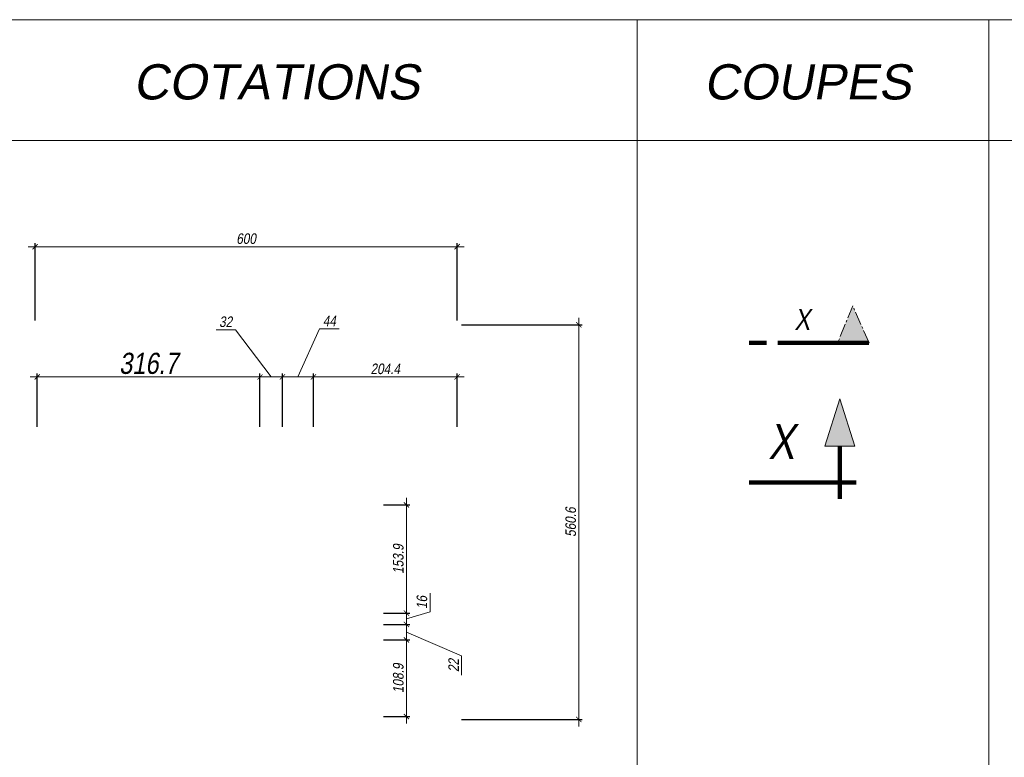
# Model space of a CAD drawing. Header units: centimetres. Extents: x -11246 to 29725, y -11714 to 13666.
# Tile 8 of 79: x -8817 to -7417, y -5798 to -4750. Entities that reach past the tile are written whole.
import ezdxf
from ezdxf.enums import TextEntityAlignment as Align

# ---------------------------------------------------------------- set-up
doc = ezdxf.new("R2010")
doc.units = ezdxf.units.CM
doc.linetypes.add('AXES2', pattern=[28.575, 19.05, -3.175, 3.175, -3.175])
for name, color, linetype, lineweight in [('05-ANO Cartouche', 7, 'Continuous', 0), ('STR-GEN-REP-CP', 7, 'AXES2', 0), ('STR-GEN-TXT', 7, 'Continuous', 0), ('STR-PROJ-COT', 7, 'Continuous', 18)]:
    doc.layers.add(name, color=color, linetype=linetype, lineweight=lineweight)
doc.styles.add('PROJET', font='arial.ttf', dxfattribs={"width": 0.8, "oblique": 10})
doc.styles.add('PROJET-100', font='arial.ttf', dxfattribs={"width": 0.8, "oblique": 10, "height": 0.3})
doc.styles.add('PROJET-50', font='arial.ttf', dxfattribs={"width": 0.8, "oblique": 10, "height": 0.15})
doc.dimstyles.new('STR-100', dxfattribs={"dimtxt": 15, "dimasz": 7.5, "dimexe": 5, "dimexo": 6.25, "dimgap": 3.75, "dimtad": 1, "dimdec": 1, "dimrnd": 0.5, "dimzin": 12, "dimdsep": 46, "dimtxsty": 'PROJET', "dimblk": 'ARCHTICK', "dimcen": 9, "dimdle": 10, "dimclrt": 7, "dimaunit": 2, "dimadec": 3, "dimazin": 0, "dimtfac": 1, "dimtdec": 1, "dimtmove": 2, "dimatfit": 0, "dimldrblk": 'ARCHTICK', "dimfxl": 1, "dimtolj": 1, "dimtzin": 0, "dimlwd": -1, "dimarcsym": 0})

# ---------------------------------------------------------------- blocks, each defined once
blk = doc.blocks.new('A$C38EC5140')
blk.add_hatch(color=256).paths.add_polyline_path([(1.514, 0.266), (2.366, 0.266), (1.94, 1.616)])
for p, q in [((1.94, 1.616), (1.514, 0.266)), ((2.366, 0.266), (1.94, 1.616)), ((1.514, 0.266), (2.366, 0.266))]:
    blk.add_line(p, q)
at = {"const_width": 0.12, "flags": 128}
for points in [[(1.94, -1.231), (1.94, -1.231), (1.94, 0.259)], [(-0.648, -0.765), (2.406, -0.765), (2.406, -0.765)]]:
    blk.add_lwpolyline(points, dxfattribs=at)
blk = doc.blocks.new('_ArchTick')
at = {"color": 0, "linetype": 'ByBlock', "const_width": 0.15}
blk.add_lwpolyline([(-0.5, -0.5), (0.5, 0.5)], dxfattribs=at)
blk = doc.blocks.new('*D66')
at = {"layer": 'Defpoints', "color": 0, "transparency": 16777216}
for p in [(-8195.3, -5072.1), (-8795.3, -5183.1), (-8195.3, -5183.1)]:
    blk.add_point(p, dxfattribs=at)
at = {"layer": 'STR-PROJ-COT', "color": 0, "lineweight": -2, "transparency": 16777216}
for p, q in [((-8795.3, -5176.9), (-8795.3, -5067.1)), ((-8195.3, -5176.9), (-8195.3, -5067.1))]:
    blk.add_line(p, q, dxfattribs=at)
at = {"layer": 'STR-PROJ-COT', "color": 0, "transparency": 16777216}
blk.add_line((-8805.3, -5072.1), (-8185.3, -5072.1), dxfattribs=at)
at = {"layer": 'STR-PROJ-COT', "color": 0, "transparency": 16777216, "xscale": 7.5, "yscale": 7.5, "zscale": 7.5, "rotation": 180}
blk.add_blockref('_ArchTick', (-8795.3, -5072.1), dxfattribs=at)
at = {"layer": 'STR-PROJ-COT', "color": 0, "transparency": 16777216, "xscale": 7.5, "yscale": 7.5, "zscale": 7.5}
blk.add_blockref('_ArchTick', (-8195.3, -5072.1), dxfattribs=at)
at = {"layer": 'STR-PROJ-COT', "color": 7, "transparency": 16777216, "insert": (-8495.3, -5060.7), "char_height": 15, "attachment_point": 5, "style": 'PROJET'}
blk.add_mtext('\\A1;600', dxfattribs=at)
blk = doc.blocks.new('*D17')
at = {"layer": 'Defpoints', "color": 0, "transparency": 16777216}
for p in [(-8195.3, -5183.1), (-8195.3, -5743.7), (-8022.4, -5743.7)]:
    blk.add_point(p, dxfattribs=at)
at = {"layer": 'STR-PROJ-COT', "color": 0, "transparency": 16777216}
blk.add_line((-8022.4, -5173.1), (-8022.4, -5753.7), dxfattribs=at)
at = {"layer": 'STR-PROJ-COT', "color": 0, "lineweight": -2, "transparency": 16777216}
for p, q in [((-8189, -5183.1), (-8017.4, -5183.1)), ((-8189, -5743.7), (-8017.4, -5743.7))]:
    blk.add_line(p, q, dxfattribs=at)
at = {"layer": 'STR-PROJ-COT', "color": 0, "transparency": 16777216, "xscale": 7.5, "yscale": 7.5, "zscale": 7.5}
for p, rotation in [((-8022.4, -5183.1), 90), ((-8022.4, -5743.7), 270)]:
    blk.add_blockref('_ArchTick', p, dxfattribs=dict(at, rotation=rotation))
at = {"layer": 'STR-PROJ-COT', "color": 7, "transparency": 16777216, "insert": (-8033.8, -5463.4), "char_height": 15, "attachment_point": 5, "rotation": 90, "style": 'PROJET'}
blk.add_mtext('\\A1;560.6', dxfattribs=at)
blk = doc.blocks.new('*D34')
at = {"layer": 'Defpoints', "color": 0, "transparency": 16777216}
for p in [(-8399.6, -5257.1), (-8399.6, -5334.4), (-8195.3, -5334.4)]:
    blk.add_point(p, dxfattribs=at)
at = {"layer": 'STR-PROJ-COT', "color": 0, "transparency": 16777216}
blk.add_line((-8185.3, -5257.1), (-8409.6, -5257.1), dxfattribs=at)
at = {"layer": 'STR-PROJ-COT', "color": 0, "lineweight": -2, "transparency": 16777216}
for p, q in [((-8399.6, -5328.2), (-8399.6, -5252.1)), ((-8195.3, -5328.2), (-8195.3, -5252.1))]:
    blk.add_line(p, q, dxfattribs=at)
at = {"layer": 'STR-PROJ-COT', "color": 0, "transparency": 16777216, "xscale": 7.5, "yscale": 7.5, "zscale": 7.5, "rotation": 180}
blk.add_blockref('_ArchTick', (-8399.6, -5257.1), dxfattribs=at)
at = {"layer": 'STR-PROJ-COT', "color": 0, "transparency": 16777216, "xscale": 7.5, "yscale": 7.5, "zscale": 7.5}
blk.add_blockref('_ArchTick', (-8195.3, -5257.1), dxfattribs=at)
at = {"layer": 'STR-PROJ-COT', "color": 7, "transparency": 16777216, "insert": (-8297.4, -5245.7), "char_height": 15, "attachment_point": 5, "style": 'PROJET'}
blk.add_mtext('\\A1;204.4', dxfattribs=at)
blk = doc.blocks.new('*D35')
at = {"layer": 'Defpoints', "color": 0, "transparency": 16777216}
for p in [(-8443.6, -5257.1), (-8443.6, -5334.4), (-8399.6, -5334.4)]:
    blk.add_point(p, dxfattribs=at)
at = {"layer": 'STR-PROJ-COT', "color": 0, "transparency": 16777216}
for p, q in [((-8421.6, -5257.1), (-8390.8, -5188.8)), ((-8390.8, -5188.8), (-8363, -5188.8)), ((-8443.6, -5257.1), (-8451.1, -5257.1)), ((-8399.6, -5257.1), (-8443.6, -5257.1)), ((-8399.6, -5257.1), (-8443.6, -5257.1)), ((-8399.6, -5257.1), (-8392.1, -5257.1))]:
    blk.add_line(p, q, dxfattribs=at)
at = {"layer": 'STR-PROJ-COT', "color": 0, "lineweight": -2, "transparency": 16777216}
for p, q in [((-8443.6, -5328.2), (-8443.6, -5252.1)), ((-8399.6, -5328.2), (-8399.6, -5252.1))]:
    blk.add_line(p, q, dxfattribs=at)
at = {"layer": 'STR-PROJ-COT', "color": 0, "transparency": 16777216, "xscale": 7.5, "yscale": 7.5, "zscale": 7.5}
blk.add_blockref('_ArchTick', (-8443.6, -5257.1), dxfattribs=at)
at = {"layer": 'STR-PROJ-COT', "color": 0, "transparency": 16777216, "xscale": 7.5, "yscale": 7.5, "zscale": 7.5, "rotation": 180}
blk.add_blockref('_ArchTick', (-8399.6, -5257.1), dxfattribs=at)
at = {"layer": 'STR-PROJ-COT', "color": 7, "transparency": 16777216, "insert": (-8376.9, -5177.5), "char_height": 15, "attachment_point": 5, "style": 'PROJET'}
blk.add_mtext('\\A1;44', dxfattribs=at)
blk = doc.blocks.new('*D36')
at = {"layer": 'Defpoints', "color": 0, "transparency": 16777216}
for p in [(-8475.6, -5257.1), (-8475.6, -5334.4), (-8443.6, -5334.4)]:
    blk.add_point(p, dxfattribs=at)
at = {"layer": 'STR-PROJ-COT', "color": 0, "transparency": 16777216}
for p, q in [((-8510.6, -5190.3), (-8537.9, -5190.3)), ((-8459.6, -5257.1), (-8510.6, -5190.3)), ((-8475.6, -5257.1), (-8483.1, -5257.1)), ((-8443.6, -5257.1), (-8475.6, -5257.1)), ((-8443.6, -5257.1), (-8475.6, -5257.1)), ((-8443.6, -5257.1), (-8436.1, -5257.1))]:
    blk.add_line(p, q, dxfattribs=at)
at = {"layer": 'STR-PROJ-COT', "color": 0, "lineweight": -2, "transparency": 16777216}
for p, q in [((-8475.6, -5328.2), (-8475.6, -5252.1)), ((-8443.6, -5328.2), (-8443.6, -5252.1))]:
    blk.add_line(p, q, dxfattribs=at)
at = {"layer": 'STR-PROJ-COT', "color": 0, "transparency": 16777216, "xscale": 7.5, "yscale": 7.5, "zscale": 7.5}
blk.add_blockref('_ArchTick', (-8475.6, -5257.1), dxfattribs=at)
at = {"layer": 'STR-PROJ-COT', "color": 0, "transparency": 16777216, "xscale": 7.5, "yscale": 7.5, "zscale": 7.5, "rotation": 180}
blk.add_blockref('_ArchTick', (-8443.6, -5257.1), dxfattribs=at)
at = {"layer": 'STR-PROJ-COT', "color": 7, "transparency": 16777216, "insert": (-8524.3, -5178.8), "char_height": 15, "attachment_point": 5, "style": 'PROJET'}
blk.add_mtext('\\A1;32', dxfattribs=at)
blk = doc.blocks.new('*D37')
at = {"layer": 'Defpoints', "color": 0, "transparency": 16777216}
for p in [(-8792.3, -5257.1), (-8792.3, -5334.4), (-8475.6, -5334.4)]:
    blk.add_point(p, dxfattribs=at)
at = {"layer": 'STR-PROJ-COT', "color": 0, "transparency": 16777216}
blk.add_line((-8465.6, -5257.1), (-8802.3, -5257.1), dxfattribs=at)
at = {"layer": 'STR-PROJ-COT', "color": 0, "lineweight": -2, "transparency": 16777216}
for p, q in [((-8792.3, -5328.2), (-8792.3, -5252.1)), ((-8475.6, -5328.2), (-8475.6, -5252.1))]:
    blk.add_line(p, q, dxfattribs=at)
at = {"layer": 'STR-PROJ-COT', "color": 0, "transparency": 16777216, "xscale": 7.5, "yscale": 7.5, "zscale": 7.5, "rotation": 180}
blk.add_blockref('_ArchTick', (-8792.3, -5257.1), dxfattribs=at)
at = {"layer": 'STR-PROJ-COT', "color": 0, "transparency": 16777216, "xscale": 7.5, "yscale": 7.5, "zscale": 7.5}
blk.add_blockref('_ArchTick', (-8475.6, -5257.1), dxfattribs=at)
at = {"layer": 'STR-PROJ-COT', "color": 7, "transparency": 16777216, "insert": (-8633.9, -5238), "char_height": 30, "attachment_point": 5, "style": 'PROJET'}
blk.add_mtext('\\A1;316.7', dxfattribs=at)
blk = doc.blocks.new('*D38')
at = {"layer": 'Defpoints', "color": 0, "transparency": 16777216}
for p in [(-8306.1, -5608.8), (-8267.4, -5608.8), (-8306.1, -5630.8)]:
    blk.add_point(p, dxfattribs=at)
at = {"layer": 'STR-PROJ-COT', "color": 0, "lineweight": -2, "transparency": 16777216}
for p, q in [((-8299.9, -5608.8), (-8262.4, -5608.8)), ((-8299.9, -5630.8), (-8262.4, -5630.8))]:
    blk.add_line(p, q, dxfattribs=at)
at = {"layer": 'STR-PROJ-COT', "color": 0, "transparency": 16777216}
for p, q in [((-8267.4, -5608.8), (-8267.4, -5601.3)), ((-8267.4, -5630.8), (-8267.4, -5608.8)), ((-8267.4, -5630.8), (-8267.4, -5608.8)), ((-8267.4, -5619.8), (-8189, -5653.3)), ((-8267.4, -5630.8), (-8267.4, -5638.3)), ((-8189, -5653.3), (-8189, -5680.7))]:
    blk.add_line(p, q, dxfattribs=at)
at = {"layer": 'STR-PROJ-COT', "color": 0, "transparency": 16777216, "xscale": 7.5, "yscale": 7.5, "zscale": 7.5}
for p, rotation in [((-8267.4, -5608.8), 270), ((-8267.4, -5630.8), 90)]:
    blk.add_blockref('_ArchTick', p, dxfattribs=dict(at, rotation=rotation))
at = {"layer": 'STR-PROJ-COT', "color": 7, "transparency": 16777216, "insert": (-8200.3, -5667), "char_height": 15, "attachment_point": 5, "rotation": 90, "style": 'PROJET'}
blk.add_mtext('\\A1;22', dxfattribs=at)
blk = doc.blocks.new('*D39')
at = {"layer": 'Defpoints', "color": 0, "transparency": 16777216}
for p in [(-8306.1, -5592.8), (-8267.4, -5592.8), (-8306.1, -5608.8)]:
    blk.add_point(p, dxfattribs=at)
at = {"layer": 'STR-PROJ-COT', "color": 0, "transparency": 16777216}
for p, q in [((-8233.8, -5590.7), (-8233.8, -5564.5)), ((-8267.4, -5592.8), (-8267.4, -5585.3)), ((-8267.4, -5600.8), (-8233.8, -5590.7)), ((-8267.4, -5608.8), (-8267.4, -5592.8)), ((-8267.4, -5608.8), (-8267.4, -5592.8)), ((-8267.4, -5608.8), (-8267.4, -5616.3))]:
    blk.add_line(p, q, dxfattribs=at)
at = {"layer": 'STR-PROJ-COT', "color": 0, "lineweight": -2, "transparency": 16777216}
for p, q in [((-8299.9, -5592.8), (-8262.4, -5592.8)), ((-8299.9, -5608.8), (-8262.4, -5608.8))]:
    blk.add_line(p, q, dxfattribs=at)
at = {"layer": 'STR-PROJ-COT', "color": 0, "transparency": 16777216, "xscale": 7.5, "yscale": 7.5, "zscale": 7.5}
for p, rotation in [((-8267.4, -5592.8), 270), ((-8267.4, -5608.8), 90)]:
    blk.add_blockref('_ArchTick', p, dxfattribs=dict(at, rotation=rotation))
at = {"layer": 'STR-PROJ-COT', "color": 7, "transparency": 16777216, "insert": (-8245.3, -5577.6), "char_height": 15, "attachment_point": 5, "rotation": 90, "style": 'PROJET'}
blk.add_mtext('\\A1;16', dxfattribs=at)
blk = doc.blocks.new('*D40')
at = {"layer": 'Defpoints', "color": 0, "transparency": 16777216}
for p in [(-8306.1, -5438.9), (-8267.4, -5438.9), (-8306.1, -5592.8)]:
    blk.add_point(p, dxfattribs=at)
at = {"layer": 'STR-PROJ-COT', "color": 0, "transparency": 16777216}
blk.add_line((-8267.4, -5602.8), (-8267.4, -5428.9), dxfattribs=at)
at = {"layer": 'STR-PROJ-COT', "color": 0, "lineweight": -2, "transparency": 16777216}
for p, q in [((-8299.9, -5438.9), (-8262.4, -5438.9)), ((-8299.9, -5592.8), (-8262.4, -5592.8))]:
    blk.add_line(p, q, dxfattribs=at)
at = {"layer": 'STR-PROJ-COT', "color": 0, "transparency": 16777216, "xscale": 7.5, "yscale": 7.5, "zscale": 7.5}
for p, rotation in [((-8267.4, -5438.9), 90), ((-8267.4, -5592.8), 270)]:
    blk.add_blockref('_ArchTick', p, dxfattribs=dict(at, rotation=rotation))
at = {"layer": 'STR-PROJ-COT', "color": 7, "transparency": 16777216, "insert": (-8278.9, -5515.9), "char_height": 15, "attachment_point": 5, "rotation": 90, "style": 'PROJET'}
blk.add_mtext('\\A1;153.9', dxfattribs=at)
blk = doc.blocks.new('*D41')
at = {"layer": 'Defpoints', "color": 0, "transparency": 16777216}
for p in [(-8306.1, -5630.8), (-8306.1, -5739.7), (-8267.4, -5739.7)]:
    blk.add_point(p, dxfattribs=at)
at = {"layer": 'STR-PROJ-COT', "color": 0, "transparency": 16777216}
blk.add_line((-8267.4, -5620.8), (-8267.4, -5749.7), dxfattribs=at)
at = {"layer": 'STR-PROJ-COT', "color": 0, "lineweight": -2, "transparency": 16777216}
for p, q in [((-8299.9, -5630.8), (-8262.4, -5630.8)), ((-8299.9, -5739.7), (-8262.4, -5739.7))]:
    blk.add_line(p, q, dxfattribs=at)
at = {"layer": 'STR-PROJ-COT', "color": 0, "transparency": 16777216, "xscale": 7.5, "yscale": 7.5, "zscale": 7.5}
for p, rotation in [((-8267.4, -5630.8), 90), ((-8267.4, -5739.7), 270)]:
    blk.add_blockref('_ArchTick', p, dxfattribs=dict(at, rotation=rotation))
at = {"layer": 'STR-PROJ-COT', "color": 7, "transparency": 16777216, "insert": (-8278.9, -5685.3), "char_height": 15, "attachment_point": 5, "rotation": 90, "style": 'PROJET'}
blk.add_mtext('\\A1;108.9', dxfattribs=at)

msp = doc.modelspace()

# ---------------------------------------------------------------- hatches: boundary and pattern name
at = {"layer": 'STR-GEN-REP-CP'}
msp.add_hatch(color=256, dxfattribs=at).paths.add_polyline_path([(-7609.6386, -5208.63897), (-7632.95808, -5156.03888), (-7654.28204, -5208.63897)])

# ---------------------------------------------------------------- linework, layer by layer
at = {"layer": '05-ANO Cartouche'}
for p, q in [((-7439.56625, -4749.50251), (-7439.56625, -6416.5511)), ((-7939.56625, -4921.24649), (-7939.56625, -6416.5511))]:
    msp.add_line(p, q, dxfattribs=at)
for points in [[(-8939.56625, -4749.50251), (-7939.56625, -4749.50251), (-7939.56625, -6416.5511), (-8939.56625, -6416.5511)], [(-8939.56625, -4921.24649), (-7939.56625, -4921.24649), (-7939.56625, -4749.50251), (-8939.56625, -4749.50251)], [(-7939.56625, -4921.24649), (-7439.56625, -4921.24649), (-7439.56625, -4749.50251), (-7939.56625, -4749.50251)], [(-7439.56625, -4921.24649), (-6741.73007, -4921.24649), (-6741.73007, -4749.50251), (-7439.56625, -4749.50251)]]:
    msp.add_lwpolyline(points, close=True, dxfattribs=at)
at = {"layer": 'STR-GEN-REP-CP', "flags": 128}
msp.add_lwpolyline([(-7609.6386, -5208.63897), (-7632.95808, -5156.03888), (-7654.28204, -5208.63897)], close=True, dxfattribs=at)
at = {"layer": 'STR-GEN-REP-CP', "const_width": 6, "flags": 128}
for points in [[(-7780.487, -5208.63897), (-7755.29768, -5208.63897), (-7755.29768, -5208.63897)], [(-7739.42453, -5208.63897), (-7609.6386, -5208.63897), (-7609.6386, -5208.63897)]]:
    msp.add_lwpolyline(points, dxfattribs=at)

# ---------------------------------------------------------------- block references
at = {"layer": 'STR-GEN-REP-CP', "xscale": 50, "yscale": 50, "zscale": 50}
msp.add_blockref('A$C38EC5140', (-7748.09968, -5368.89614), dxfattribs=at)

# ---------------------------------------------------------------- texts
at = {"layer": 'STR-GEN-REP-CP', "oblique": 10, "width": 0.8}
for height, style, p in [(30, 'PROJET-100', (-7693.49773, -5175.575)), (50, 'PROJET-50', (-7715.71872, -5348.89614))]:
    msp.add_text('X', height=height, dxfattribs=dict(at, style=style)).set_placement(p, align=Align.MIDDLE_RIGHT)
at = {"layer": 'STR-GEN-TXT', "style": 'PROJET', "oblique": 10}
for s, p in [('COTATIONS', (-8452.18013, -4837.82662)), ('COUPES', (-7697.27972, -4837.82662))]:
    msp.add_text(s, height=50, dxfattribs=at).set_placement(p, align=Align.MIDDLE_CENTER)

# ---------------------------------------------------------------- dimensions: what is measured, and where the dimension line sits
at = {"layer": 'STR-PROJ-COT', "color": 0}
dim = msp.add_linear_dim(base=(-8195.25677, -5072.12973), p1=(-8795.25677, -5183.11557), p2=(-8195.25677, -5183.11557), dimstyle='STR-100', override={"dimrnd": 0, "dimtmove": 1}, dxfattribs=at)
dim.commit()
dim.dimension.update_dxf_attribs({"geometry": '*D66', "text_midpoint": (-8495.25677, -5060.72114)})
for base, p1, p2, angle, override, picture, middle in [((-8475.59334, -5257.08378), (-8443.6051, -5334.40042), (-8475.59334, -5334.40042), 180, {"dimdec": 0, "dimlfac": 1, "dimrnd": 0, "dimzin": 4, "dimtmove": 1}, '*D36', (-8514.37987, -5190.25827)), ((-8443.6051, -5257.08378), (-8399.61125, -5334.40042), (-8443.6051, -5334.40042), 180, {"dimdec": 0, "dimlfac": 1, "dimrnd": 0, "dimzin": 4, "dimtmove": 1}, '*D35', (-8387.00039, -5188.77236)), ((-8399.61125, -5257.08378), (-8195.25677, -5334.40042), (-8399.61125, -5334.40042), 180, {"dimrnd": 0, "dimtmove": 1}, '*D34', (-8297.43401, -5257.08378)), ((-8267.44927, -5608.81785), (-8306.1076, -5630.81478), (-8306.1076, -5608.81785), 90, {"dimdec": 0, "dimlfac": 1, "dimrnd": 0, "dimzin": 4, "dimtmove": 1}, '*D38', (-8188.99771, -5657.04743))]:
    dim = msp.add_linear_dim(base=base, p1=p1, p2=p2, angle=angle, dimstyle='STR-100', override=override, dxfattribs=at)
    dim.commit()
    dim.dimension.update_dxf_attribs({"geometry": picture, "text_midpoint": middle, "dimtype": 160})
for base, p1, p2, angle, override, picture, middle in [((-8022.41756, -5743.6667), (-8195.25677, -5183.11557), (-8195.25677, -5743.6667), 90, {"dimrnd": 0, "dimtmove": 1}, '*D17', (-8033.82616, -5463.39114)), ((-8792.27502, -5257.08378), (-8475.59334, -5334.40042), (-8792.27502, -5334.40042), 180, {"dimtxt": 30, "dimrnd": 0, "dimtmove": 1}, '*D37', (-8633.93418, -5238.00636)), ((-8267.44927, -5438.90212), (-8306.1076, -5592.82373), (-8306.1076, -5438.90212), 90, {"dimrnd": 0, "dimtmove": 1}, '*D40', (-8278.86298, -5515.86292)), ((-8267.44927, -5592.82373), (-8306.1076, -5608.81785), (-8306.1076, -5592.82373), 90, {"dimdec": 0, "dimlfac": 1, "dimrnd": 0, "dimzin": 4, "dimtmove": 1}, '*D39', (-8245.25708, -5586.99056)), ((-8267.44927, -5739.69269), (-8306.1076, -5630.81478), (-8306.1076, -5739.69269), 90, {"dimrnd": 0, "dimtmove": 1}, '*D41', (-8278.85787, -5685.25374))]:
    dim = msp.add_linear_dim(base=base, p1=p1, p2=p2, angle=angle, dimstyle='STR-100', override=override, dxfattribs=at)
    dim.commit()
    dim.dimension.update_dxf_attribs({"geometry": picture, "text_midpoint": middle})

doc.saveas('drawing.dxf')
